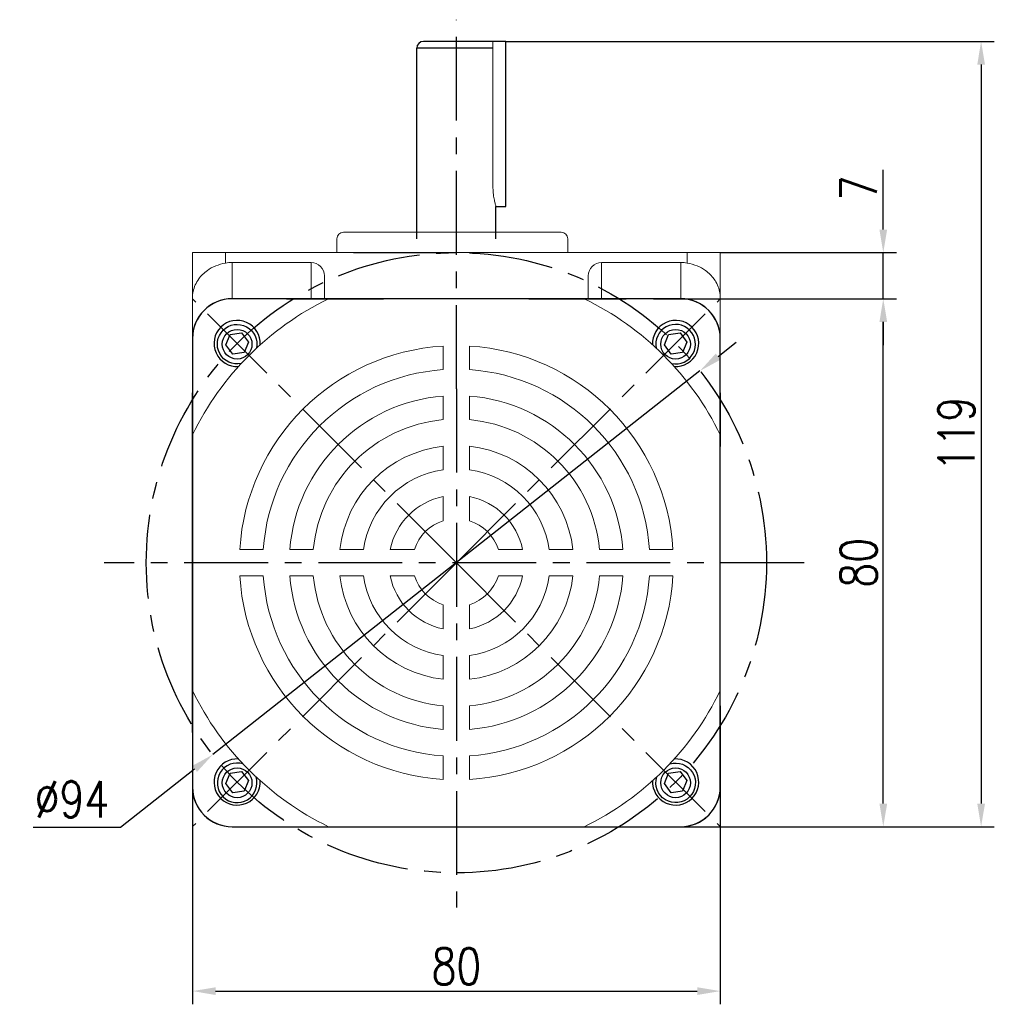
# Model space of a CAD drawing. Header units: inches. Extents: x -753 to 5070, y -3075 to 1581.
# Tile 147 of 178: x 3037 to 3185, y 1062 to 1212. Entities that reach past the tile are written whole.
import ezdxf

# ---------------------------------------------------------------- set-up
doc = ezdxf.new("R2010")
doc.units = ezdxf.units.IN
doc.header["$LTSCALE"] = 10
doc.header["$MEASUREMENT"] = 0
doc.linetypes.add('CENTER', pattern=[10.16, 6.35, -1.27, 1.27, -1.27])
for name, color, linetype in [('1轮廓实线层', 7, 'Continuous'), ('3中心线层', 1, 'CENTER'), ('7标注层', 4, 'Continuous')]:
    doc.layers.add(name, color=color, linetype=linetype)
doc.styles.add('TH_GBDIM', font='romans.shx', dxfattribs={"width": 0.8, "bigfont": 'gbcbig.shx'})
doc.dimstyles.new('TH_GBDIM', dxfattribs={"dimtxt": 3.5, "dimasz": 2.5, "dimexe": 2, "dimexo": 0, "dimgap": 1, "dimtad": 1, "dimdec": 4, "dimdsep": 46, "dimtxsty": 'TH_GBDIM', "dimcen": 0.09, "dimclrd": 4, "dimclre": 4, "dimclrt": 3, "dimadec": 0, "dimazin": 0, "dimtfac": 1, "dimtdec": 4, "dimtmove": 0, "dimatfit": 3, "dimfxl": 1, "dimtzin": 0, "dimarcsym": 0})

# ---------------------------------------------------------------- blocks, each defined once
blk = doc.blocks.new('*D148')
at = {"layer": '7标注层', "color": 4, "lineweight": -2, "transparency": 16777216}
for p, q in [((3063.32, 1107.54), (3063.32, 1062.3)), ((3143.32, 1107.54), (3143.32, 1062.3)), ((3066.82, 1064.3), (3139.82, 1064.3))]:
    blk.add_line(p, q, dxfattribs=at)
at = {"layer": '7标注层', "color": 4, "transparency": 16777216}
for points in [[(3066.82, 1064.88), (3066.82, 1063.71), (3063.32, 1064.3)], [(3139.82, 1064.88), (3139.82, 1063.71), (3143.32, 1064.3)]]:
    blk.add_solid(points, dxfattribs=at)
at = {"layer": 'Defpoints', "color": 0, "transparency": 16777216}
for p in [(3063.32, 1107.54), (3143.32, 1107.54), (3143.32, 1064.3)]:
    blk.add_point(p, dxfattribs=at)
at = {"layer": '7标注层', "color": 3, "transparency": 16777216, "insert": (3103.32, 1068.05), "char_height": 5.5, "attachment_point": 5, "style": 'TH_GBDIM'}
blk.add_mtext('{80}{}{}', dxfattribs=at)
blk = doc.blocks.new('*D149')
at = {"layer": '7标注层', "color": 4, "lineweight": -2, "transparency": 16777216}
for p, q in [((3133.19, 1169.21), (3170.02, 1169.21)), ((3168.02, 1092.71), (3168.02, 1165.71)), ((3143.32, 1089.21), (3170.02, 1089.21))]:
    blk.add_line(p, q, dxfattribs=at)
at = {"layer": '7标注层', "color": 4, "transparency": 16777216}
for points in [[(3167.44, 1165.71), (3168.61, 1165.71), (3168.02, 1169.21)], [(3167.44, 1092.71), (3168.61, 1092.71), (3168.02, 1089.21)]]:
    blk.add_solid(points, dxfattribs=at)
at = {"layer": 'Defpoints', "color": 0, "transparency": 16777216}
for p in [(3133.19, 1169.21), (3168.02, 1169.21), (3143.32, 1089.21)]:
    blk.add_point(p, dxfattribs=at)
at = {"layer": '7标注层', "color": 3, "transparency": 16777216, "insert": (3164.27, 1129.21), "char_height": 5.5, "attachment_point": 5, "rotation": 90, "style": 'TH_GBDIM'}
blk.add_mtext('{80}{}{}', dxfattribs=at)
blk = doc.blocks.new('*D150')
at = {"layer": '7标注层', "color": 4, "lineweight": -2, "transparency": 16777216}
for p, q in [((3168.02, 1179.71), (3168.02, 1188.78)), ((3143.32, 1176.21), (3170.02, 1176.21)), ((3168.02, 1169.21), (3168.02, 1176.21)), ((3144.88, 1169.21), (3170.02, 1169.21)), ((3168.02, 1165.71), (3168.02, 1162.21))]:
    blk.add_line(p, q, dxfattribs=at)
at = {"layer": '7标注层', "color": 4, "transparency": 16777216}
for points in [[(3167.44, 1179.71), (3168.61, 1179.71), (3168.02, 1176.21)], [(3167.44, 1165.71), (3168.61, 1165.71), (3168.02, 1169.21)]]:
    blk.add_solid(points, dxfattribs=at)
at = {"layer": 'Defpoints', "color": 0, "transparency": 16777216}
for p in [(3143.32, 1176.21), (3168.02, 1176.21), (3144.88, 1169.21)]:
    blk.add_point(p, dxfattribs=at)
at = {"layer": '7标注层', "color": 3, "transparency": 16777216, "insert": (3164.27, 1186), "char_height": 5.5, "attachment_point": 5, "rotation": 90, "style": 'TH_GBDIM'}
blk.add_mtext('{7}{}{}', dxfattribs=at)
blk = doc.blocks.new('*D151')
at = {"layer": '7标注层', "color": 4, "lineweight": -2, "transparency": 16777216}
for p, q in [((3142.99, 1160.45), (3145.74, 1162.62)), ((3140.24, 1158.29), (3066.39, 1100.14)), ((3052.4, 1089.13), (3063.64, 1097.98)), ((3039.17, 1089.13), (3052.4, 1089.13))]:
    blk.add_line(p, q, dxfattribs=at)
at = {"layer": '7标注层', "color": 4, "transparency": 16777216}
for points in [[(3142.63, 1160.91), (3143.36, 1159.99), (3140.24, 1158.29)], [(3063.28, 1098.43), (3064, 1097.52), (3066.39, 1100.14)]]:
    blk.add_solid(points, dxfattribs=at)
at = {"layer": 'Defpoints', "color": 0, "transparency": 16777216}
for p in [(3140.24, 1158.29), (3066.39, 1100.14)]:
    blk.add_point(p, dxfattribs=at)
at = {"layer": '7标注层', "color": 3, "transparency": 16777216, "insert": (3045.04, 1093.38), "char_height": 5.5, "attachment_point": 5, "style": 'TH_GBDIM'}
blk.add_mtext('{∅94}{}{}', dxfattribs=at)
blk = doc.blocks.new('*D152')
at = {"layer": '7标注层', "color": 4, "lineweight": -2, "transparency": 16777216}
for p, q in [((3110.82, 1208.21), (3184.85, 1208.21)), ((3182.85, 1204.71), (3182.85, 1092.71)), ((3119.78, 1089.21), (3184.85, 1089.21))]:
    blk.add_line(p, q, dxfattribs=at)
at = {"layer": '7标注层', "color": 4, "transparency": 16777216}
for points in [[(3182.27, 1204.71), (3183.44, 1204.71), (3182.85, 1208.21)], [(3182.27, 1092.71), (3183.44, 1092.71), (3182.85, 1089.21)]]:
    blk.add_solid(points, dxfattribs=at)
at = {"layer": 'Defpoints', "color": 0, "transparency": 16777216}
for p in [(3110.82, 1208.21), (3119.78, 1089.21), (3182.85, 1089.21)]:
    blk.add_point(p, dxfattribs=at)
at = {"layer": '7标注层', "color": 3, "transparency": 16777216, "insert": (3179.1, 1148.71), "char_height": 5.5, "attachment_point": 5, "rotation": 90, "style": 'TH_GBDIM'}
blk.add_mtext('{119}{}{}', dxfattribs=at)

msp = doc.modelspace()

# ---------------------------------------------------------------- linework, layer by layer
at = {"color": 7, "linetype": 'Continuous', "lineweight": 15}
for p, q in [((3108.859, 1186.201), (3108.859, 1208.214)), ((3101.315, 1158.479), (3101.315, 1162.042)), ((3105.315, 1158.479), (3105.315, 1162.042)), ((3101.315, 1150.9), (3101.315, 1154.468)), ((3105.315, 1150.9), (3105.315, 1154.468)), ((3101.315, 1143.295), (3101.315, 1146.879)), ((3105.315, 1143.295), (3105.315, 1146.879)), ((3101.315, 1135.574), (3101.315, 1139.239)), ((3105.315, 1135.574), (3105.315, 1139.239)), ((3074.05, 1131.214), (3070.487, 1131.214)), ((3078.061, 1131.214), (3081.629, 1131.214)), ((3085.65, 1131.214), (3089.234, 1131.214)), ((3096.956, 1131.214), (3093.291, 1131.214)), ((3109.675, 1131.214), (3113.34, 1131.214)), ((3117.396, 1131.214), (3120.98, 1131.214)), ((3125.001, 1131.214), (3128.569, 1131.214)), ((3132.58, 1131.214), (3136.143, 1131.214)), ((3074.05, 1127.214), (3070.487, 1127.214)), ((3078.061, 1127.214), (3081.629, 1127.214)), ((3085.65, 1127.214), (3089.234, 1127.214)), ((3096.956, 1127.214), (3093.291, 1127.214)), ((3109.675, 1127.214), (3113.34, 1127.214)), ((3117.396, 1127.214), (3120.98, 1127.214)), ((3125.001, 1127.214), (3128.569, 1127.214)), ((3132.58, 1127.214), (3136.143, 1127.214)), ((3101.315, 1122.855), (3101.315, 1119.189)), ((3105.315, 1122.855), (3105.315, 1119.189)), ((3101.315, 1115.133), (3101.315, 1111.549)), ((3105.315, 1115.133), (3105.315, 1111.549)), ((3101.315, 1107.528), (3101.315, 1103.96)), ((3105.315, 1107.528), (3105.315, 1103.96)), ((3101.315, 1099.949), (3101.315, 1096.386)), ((3105.315, 1099.949), (3105.315, 1096.386))]:
    msp.add_line(p, q, dxfattribs=at)
for p, q in [((3077.565, 1169.214), (3069.315, 1169.214)), ((3077.565, 1169.214), (3085.713, 1169.214)), ((3085.713, 1169.214), (3092.278, 1169.214)), ((3114.318, 1169.214), (3129.065, 1169.214)), ((3137.315, 1169.214), (3129.065, 1169.214)), ((3069.021, 1163.807), (3070.752, 1164.064)), ((3070.752, 1164.064), (3071.792, 1162.658)), ((3135.489, 1163.807), (3137.219, 1164.064)), ((3137.219, 1164.064), (3138.26, 1162.658)), ((3063.315, 1163.214), (3063.315, 1154.964)), ((3068.37, 1162.237), (3069.021, 1163.807)), ((3071.792, 1162.658), (3071.141, 1161.088)), ((3134.838, 1162.237), (3135.489, 1163.807)), ((3138.26, 1162.658), (3137.609, 1161.088)), ((3143.315, 1154.964), (3143.315, 1163.214)), ((3069.411, 1160.831), (3068.37, 1162.237)), ((3071.141, 1161.088), (3069.411, 1160.831)), ((3135.878, 1160.831), (3134.838, 1162.237)), ((3137.609, 1161.088), (3135.878, 1160.831)), ((3063.315, 1111.612), (3063.315, 1154.964)), ((3143.315, 1154.964), (3143.315, 1146.817)), ((3063.315, 1103.464), (3063.315, 1111.612)), ((3063.315, 1103.464), (3063.315, 1095.214)), ((3143.315, 1095.214), (3143.315, 1103.464)), ((3068.37, 1095.769), (3069.021, 1097.34)), ((3069.021, 1097.34), (3070.752, 1097.597)), ((3070.752, 1097.597), (3071.792, 1096.191)), ((3134.838, 1095.769), (3135.489, 1097.34)), ((3135.489, 1097.34), (3137.219, 1097.597)), ((3137.219, 1097.597), (3138.26, 1096.191)), ((3069.411, 1094.364), (3068.37, 1095.769)), ((3071.792, 1096.191), (3071.141, 1094.62)), ((3135.878, 1094.364), (3134.838, 1095.769)), ((3138.26, 1096.191), (3137.609, 1094.62)), ((3071.141, 1094.62), (3069.411, 1094.364)), ((3137.609, 1094.62), (3135.878, 1094.364)), ((3069.315, 1089.214), (3077.565, 1089.214)), ((3129.065, 1089.214), (3137.315, 1089.214))]:
    msp.add_line(p, q)
for centre in [(3070.081, 1162.33), (3136.549, 1162.33), (3070.081, 1095.863), (3136.549, 1095.863)]:
    msp.add_circle(centre, 2.25)
for centre, radius, start, end in [((3069.315, 1163.214), 6, 90, 180), ((3137.315, 1163.214), 6, 0, 90), ((3070.081, 1162.448), 3.5, 356.63127, 273.3697), ((3136.549, 1162.448), 3.5, 266.63998, 183.36002), ((3136.549, 1162.33), 3, 258.35784, 191.43991), ((3070.081, 1095.98), 3.5, 86.62159, 3.37841), ((3070.081, 1095.863), 3, 72.63915, 17.56238), ((3136.549, 1095.98), 3.5, 176.6303, 93.36873), ((3069.315, 1095.214), 6, 180, 270), ((3137.315, 1095.214), 6, 270, 0)]:
    msp.add_arc(centre, radius, start, end)
for radius, start, end in [(44.444, 115.84193, 154.15807), (44.444, 25.84193, 64.15807), (32.889, 93.48635, 176.51365), (32.889, 3.48635, 86.51365), (29.333, 93.90956, 176.09044), (29.333, 3.90956, 86.09044), (25.333, 94.52806, 175.47194), (25.333, 4.52806, 85.47194), (21.778, 95.26928, 174.73072), (21.778, 5.26928, 84.73072), (17.778, 96.45945, 173.54055), (17.778, 6.45945, 83.54055), (14.222, 98.08401, 171.91599), (14.222, 8.08401, 81.91599), (10.222, 101.28282, 168.71718), (10.222, 11.28282, 78.71718), (6.667, 107.4576, 162.5424), (6.667, 17.4576, 72.5424), (32.889, 183.48635, 266.51365), (29.333, 183.90956, 266.09044), (25.333, 184.52806, 265.47194), (21.778, 185.26928, 264.73072), (17.778, 186.45945, 263.54055), (14.222, 188.08401, 261.91599), (10.222, 191.28282, 258.71718), (6.667, 197.4576, 252.5424), (6.667, 287.4576, 342.5424), (10.222, 281.28282, 348.71718), (14.222, 278.08401, 351.91599), (17.778, 276.45945, 353.54055), (29.333, 273.90956, 356.09044), (32.889, 273.48635, 356.51365), (21.778, 275.26928, 354.73072), (25.333, 274.52806, 355.47194), (44.444, 205.84193, 244.15807), (44.444, 295.84193, 334.15807)]:
    msp.add_arc((3103.315, 1129.214), radius, start, end, dxfattribs=at)
at = {"extrusion": (0, 0, -1)}
for centre, start, end in [((-3070.081, 1162.33), 258.34437, 191.45242), ((-3136.549, 1095.863), 72.65501, 17.54749)]:
    msp.add_arc(centre, 3, start, end, dxfattribs=at)
at = {"color": 7, "linetype": 'Continuous', "lineweight": 15}
msp.add_open_spline([(3109.309, 1183.235), (3109.312, 1183.225), (3109.325, 1183.181), (3109.251, 1183.428), (3109.112, 1183.955), (3108.953, 1184.761), (3108.868, 1185.562), (3108.861, 1186.052), (3108.859, 1186.201)], degree=3, knots=[0, 0, 0, 0, 0.0602507, 0.2653074, 0.4728209, 0.6883267, 0.9057943, 1, 1, 1, 1], dxfattribs=at)
at = {"layer": '1轮廓实线层'}
for p, q in [((3097.315, 1178.309), (3097.315, 1207.214)), ((3105.315, 1207.214), (3097.315, 1207.214)), ((3110.815, 1208.214), (3098.315, 1208.214)), ((3108.859, 1207.214), (3105.315, 1207.214)), ((3110.815, 1183.214), (3110.815, 1208.214)), ((3109.315, 1178.309), (3109.315, 1183.214))]:
    msp.add_line(p, q, dxfattribs=at)
at = {"layer": '1轮廓实线层', "color": 7, "linetype": 'Continuous', "lineweight": 15}
for p, q in [((3086.206, 1179.309), (3103.001, 1179.309)), ((3103.001, 1179.309), (3119.208, 1179.309)), ((3085.207, 1178.309), (3085.207, 1176.214)), ((3120.207, 1176.214), (3120.207, 1178.309)), ((3063.315, 1176.214), (3068.315, 1176.214)), ((3063.315, 1169.375), (3063.315, 1176.214)), ((3068.315, 1176.214), (3068.315, 1174.629)), ((3068.315, 1176.214), (3138.315, 1176.214)), ((3138.315, 1174.629), (3138.315, 1176.214)), ((3138.315, 1176.214), (3143.315, 1176.214)), ((3143.315, 1176.214), (3143.315, 1169.375)), ((3069.315, 1174.714), (3069.315, 1169.214)), ((3081.315, 1174.714), (3069.315, 1174.714)), ((3081.315, 1169.214), (3081.315, 1174.714)), ((3125.315, 1174.714), (3125.315, 1169.214)), ((3125.315, 1174.714), (3137.315, 1174.714)), ((3137.315, 1169.214), (3137.315, 1174.714)), ((3083.315, 1172.693), (3083.315, 1169.214)), ((3123.315, 1169.214), (3123.315, 1172.693)), ((3063.315, 1163.214), (3063.315, 1169.375)), ((3069.315, 1169.214), (3070.386, 1169.214)), ((3070.386, 1169.214), (3092.278, 1169.214)), ((3136.244, 1169.214), (3137.315, 1169.214)), ((3143.315, 1169.375), (3143.315, 1163.214)), ((3063.315, 1162.143), (3063.315, 1163.214)), ((3143.315, 1163.214), (3143.315, 1162.143)), ((3063.315, 1129.214), (3063.315, 1162.143)), ((3143.315, 1162.143), (3143.315, 1129.214)), ((3063.315, 1096.285), (3063.315, 1129.214)), ((3143.315, 1129.214), (3143.315, 1096.285)), ((3063.315, 1095.214), (3063.315, 1096.285)), ((3143.315, 1096.285), (3143.315, 1095.214)), ((3092.278, 1089.214), (3070.386, 1089.214)), ((3136.244, 1089.214), (3114.318, 1089.214)), ((3137.315, 1089.214), (3136.244, 1089.214))]:
    msp.add_line(p, q, dxfattribs=at)
at = {"layer": '1轮廓实线层', "color": 0}
for points in [[(3114.318, 1169.214), (3069.315, 1169.214, 0.4142136), (3063.315, 1163.214), (3063.315, 1095.214, 0.4142136), (3069.315, 1089.214), (3114.318, 1089.214)], [(3114.318, 1089.214), (3137.315, 1089.214, 0.4142136), (3143.315, 1095.214), (3143.315, 1163.214, 0.4142136), (3137.315, 1169.214), (3114.318, 1169.214)]]:
    msp.add_lwpolyline(points, format="xyb", dxfattribs=at)
at = {"layer": '1轮廓实线层'}
msp.add_arc((3098.315, 1207.214), 1, 90, 180, dxfattribs=at)
at = {"layer": '1轮廓实线层', "color": 7, "linetype": 'Continuous', "lineweight": 15}
for centre, radius, start, end in [((3086.207, 1178.309), 1, 90, 180), ((3119.207, 1178.309), 1, 0, 90), ((3069.315, 1163.214), 6, 90, 180), ((3137.315, 1163.214), 6, 0, 90), ((3069.315, 1095.214), 6, 180, 270), ((3137.315, 1095.214), 6, 270, 0)]:
    msp.add_arc(centre, radius, start, end, dxfattribs=at)
for centre, major_axis, start_param, end_param in [((3069.315, 1168.652), (0, -6.063), 3.1415927, 3.3090407), ((3081.315, 1172.693), (0, -2.021), 1.5707963, 3.1415927), ((3125.315, 1172.693), (0, 2.021), 0, 1.5707963), ((3137.315, 1168.652), (0, 6.063), 6.1157372, 6.2831853)]:
    msp.add_ellipse(centre, major_axis=major_axis, ratio=0.9896874, start_param=start_param, end_param=end_param, dxfattribs=at)
for points, knots in [([(3068.315, 1174.629), (3067.805, 1174.507), (3066.788, 1174.264), (3065.648, 1173.604), (3064.825, 1172.914), (3064.193, 1172.177), (3063.693, 1171.309), (3063.384, 1170.35), (3063.315, 1169.696), (3063.315, 1169.379), (3063.315, 1169.375)], [0, 0, 0, 0, 0.1632796, 0.325761, 0.4399397, 0.5573936, 0.7048218, 0.8564876, 0.9983726, 1, 1, 1, 1]), ([(3143.315, 1169.375), (3143.315, 1169.379), (3143.315, 1169.696), (3143.248, 1170.341), (3142.941, 1171.3), (3142.448, 1172.162), (3141.811, 1172.908), (3140.991, 1173.599), (3139.843, 1174.264), (3138.825, 1174.507), (3138.315, 1174.629)], [0, 0, 0, 0, 0.0016274, 0.1435129, 0.2910808, 0.4426062, 0.5569336, 0.6742378, 0.8367196, 1, 1, 1, 1])]:
    msp.add_open_spline(points, degree=3, knots=knots, dxfattribs=at)
at = {"layer": '3中心线层', "ltscale": 0.2}
for p, q in [((3103.315, 1155.57), (3103.315, 1211.509)), ((3103.315, 1129.214), (3063.325, 1169.204)), ((3103.315, 1129.214), (3143.306, 1169.204)), ((3103.315, 1155.57), (3103.315, 1076.959)), ((3156.051, 1129.214), (3049.946, 1129.214)), ((3103.315, 1129.214), (3063.325, 1089.224)), ((3103.315, 1129.214), (3143.306, 1089.224))]:
    msp.add_line(p, q, dxfattribs=at)
msp.add_circle((3103.315, 1129.214), 47, dxfattribs=at)
at = {"layer": '7标注层', "color": 7}
msp.add_line((3109.319, 1183.214), (3110.815, 1183.214), dxfattribs=at)
at = {"layer": '7标注层'}
msp.add_line((3087.707, 1176.214), (3103.315, 1176.214), dxfattribs=at)

# ---------------------------------------------------------------- dimensions: what is measured, and where the dimension line sits
for base, p1, p2, picture, middle in [((3182.852, 1089.214), (3110.815, 1208.214), (3119.78, 1089.214), '*D152', (3182.852, 1148.714)), ((3168.023, 1176.214), (3144.878, 1169.214), (3143.315, 1176.214), '*D150', (3168.023, 1185.995)), ((3168.023, 1169.214), (3143.315, 1089.214), (3133.19, 1169.214), '*D149', (3168.023, 1129.214))]:
    dim = msp.add_linear_dim(base=base, p1=p1, p2=p2, angle=90, text='{<>}{}{}', dimstyle='TH_GBDIM', override={"dimtxt": 5.5, "dimasz": 3.5, "dimdec": 1, "dimadec": 1}, dxfattribs=at)
    dim.commit()
    dim.dimension.update_dxf_attribs({"geometry": picture, "text_midpoint": middle, "dimtype": 160})
dim = msp.add_diameter_dim_2p(p1=(3140.244, 1158.287), p2=(3066.386, 1100.141), text='{<>}{}{}', dimstyle='TH_GBDIM', override={"dimtxt": 5.5, "dimasz": 3.5, "dimgap": 1.5, "dimtoh": 1, "dimdec": 0}, dxfattribs=at)
dim.commit()
dim.dimension.update_dxf_attribs({"geometry": '*D151', "text_midpoint": (3045.038, 1089.133), "dimtype": 163})
dim = msp.add_linear_dim(base=(3143.315, 1064.298), p1=(3063.315, 1107.538), p2=(3143.315, 1107.538), text='{<>}{}{}', dimstyle='TH_GBDIM', override={"dimtxt": 5.5, "dimasz": 3.5, "dimdec": 1, "dimadec": 1}, dxfattribs=at)
dim.commit()
dim.dimension.update_dxf_attribs({"geometry": '*D148', "text_midpoint": (3103.315, 1064.298), "dimtype": 160})

doc.saveas('drawing.dxf')
